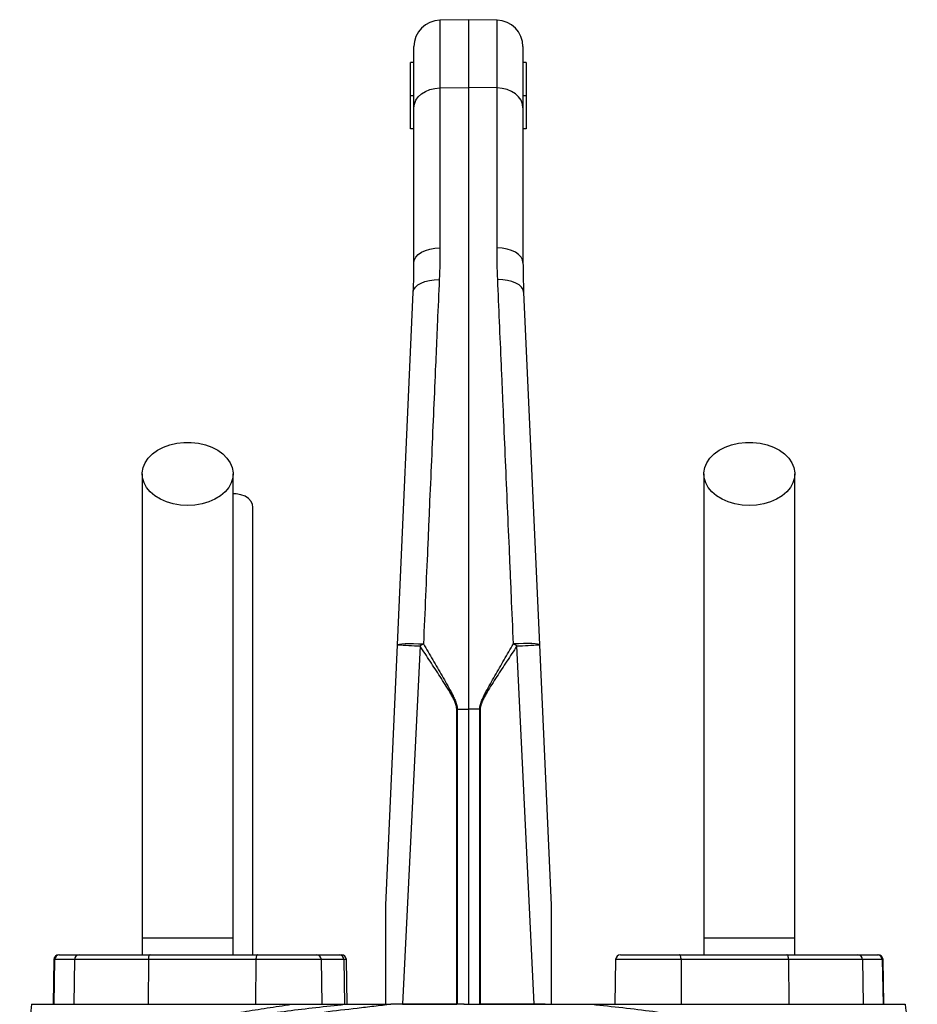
# Model space of a CAD drawing. Header units: millimetres. Extents: x 2154 to 3654, y 1062 to 4821.
# Tile 13 of 13: x 2632 to 3175, y 4225 to 4821. Entities that reach past the tile are written whole.
import ezdxf

# ---------------------------------------------------------------- set-up
doc = ezdxf.new("R2010")
doc.units = ezdxf.units.MM
doc.header["$LTSCALE"] = 2

msp = doc.modelspace()

# ---------------------------------------------------------------- linework, layer by layer
at = {"color": 7, "linetype": 'Continuous', "lineweight": 25}
for p, q in [((2903.62, 4820.98), (2886.34, 4820.68)), ((2920.9, 4820.68), (2903.62, 4820.98)), ((2903.62, 4820.98), (2903.62, 4779.89)), ((2870.62, 4767.62), (2870.62, 4804.69)), ((2936.62, 4804.69), (2936.62, 4767.62)), ((2868.62, 4774.98), (2868.62, 4794.98)), ((2870.62, 4794.98), (2868.62, 4794.98)), ((2938.62, 4794.98), (2936.62, 4794.98)), ((2938.62, 4794.98), (2938.62, 4774.98)), ((2870.62, 4774.98), (2868.62, 4774.98)), ((2868.62, 4754.98), (2868.62, 4774.98)), ((2886.34, 4779.66), (2903.62, 4779.89)), ((2886.34, 4779.66), (2886.34, 4682.87)), ((2903.62, 4779.89), (2903.62, 4403.68)), ((2920.9, 4779.66), (2903.62, 4779.89)), ((2920.9, 4682.87), (2920.9, 4779.66)), ((2938.62, 4774.98), (2936.62, 4774.98)), ((2938.62, 4774.98), (2938.62, 4754.98)), ((2870.62, 4673.93), (2870.62, 4767.62)), ((2936.62, 4767.62), (2936.62, 4673.93)), ((2870.62, 4754.98), (2868.62, 4754.98)), ((2938.62, 4754.98), (2936.62, 4754.98)), ((2860.67, 4442.62), (2870.22, 4656.05)), ((2937.02, 4656.05), (2946.57, 4442.62)), ((2853.62, 4284.98), (2860.67, 4442.62)), ((2874.31, 4441.9), (2863.77, 4224.98)), ((2943.48, 4224.98), (2932.93, 4441.9)), ((2946.57, 4442.62), (2953.62, 4284.98)), ((2896.49, 4403.68), (2896.78, 4403.68)), ((2896.49, 4224.98), (2896.49, 4403.68)), ((2896.78, 4403.68), (2903.62, 4403.68)), ((2896.78, 4403.68), (2896.78, 4224.98)), ((2910.46, 4403.68), (2903.62, 4403.68)), ((2903.62, 4403.68), (2903.62, 4224.98)), ((2910.46, 4224.98), (2910.46, 4403.68)), ((2910.75, 4403.68), (2910.75, 4224.98)), ((2706.12, 4264.98), (2706.12, 4254.98)), ((2761.12, 4264.98), (2706.12, 4264.98)), ((2761.12, 4254.98), (2761.12, 4264.98)), ((3046.12, 4264.98), (3046.12, 4254.98)), ((3101.12, 4264.98), (3046.12, 4264.98)), ((3101.12, 4254.98), (3101.12, 4264.98)), ((2652.67, 4252.04), (2652.2, 4224.98)), ((2653.12, 4252.04), (2652.65, 4224.98)), ((2665.15, 4252.04), (2653.12, 4252.04)), ((2655.67, 4254.98), (2656.07, 4254.98)), ((2656.07, 4254.98), (2668.1, 4254.98)), ((2665.15, 4252.04), (2664.69, 4224.98)), ((2709.84, 4252.04), (2665.15, 4252.04)), ((2668.1, 4254.98), (2710.87, 4254.98)), ((2709.84, 4252.04), (2709.68, 4224.98)), ((2774.95, 4252.04), (2709.84, 4252.04)), ((2710.87, 4254.98), (2775.97, 4254.98)), ((2774.95, 4252.04), (2774.78, 4224.98)), ((2775.97, 4254.98), (2811.57, 4254.98)), ((2811.57, 4254.98), (2825.35, 4254.98)), ((2815.05, 4224.98), (2814.57, 4252.04)), ((2825.35, 4254.98), (2826.72, 4254.98)), ((2828.19, 4252.04), (2828.64, 4224.98)), ((2830.19, 4224.98), (2829.72, 4252.04)), ((2992.67, 4252.04), (2992.2, 4224.98)), ((2995.67, 4254.98), (3031.27, 4254.98)), ((3031.27, 4254.98), (3096.38, 4254.98)), ((3032.3, 4252.04), (3032.46, 4224.98)), ((3097.4, 4252.04), (3032.3, 4252.04)), ((3096.38, 4254.98), (3139.14, 4254.98)), ((3097.4, 4252.04), (3097.56, 4224.98)), ((3142.09, 4252.04), (3097.4, 4252.04)), ((3139.14, 4254.98), (3151.17, 4254.98)), ((3142.09, 4252.04), (3142.56, 4224.98)), ((3154.12, 4252.04), (3142.09, 4252.04)), ((3151.17, 4254.98), (3151.57, 4254.98)), ((3154.12, 4252.04), (3154.59, 4224.98)), ((3155.05, 4224.98), (3154.57, 4252.04)), ((2863.77, 4224.98), (2896.49, 4224.98)), ((2896.78, 4224.98), (2896.49, 4224.98)), ((2900.72, 4224.98), (2901.42, 4224.98)), ((2901.07, 4224.98), (2902.93, 4224.98)), ((2902.58, 4224.98), (2903.28, 4224.98)), ((2902.93, 4224.98), (2903.62, 4224.98)), ((2903.63, 4224.98), (2905.51, 4224.98)), ((2905.51, 4224.98), (2905.98, 4224.98)), ((2910.75, 4224.98), (2910.46, 4224.98)), ((2943.48, 4224.98), (2910.75, 4224.98)), ((2950.54, 4224.98), (2950.65, 4224.98)), ((3010.79, 4224.98), (3010.82, 4224.98))]:
    msp.add_line(p, q, dxfattribs=at)
at = {"color": 8, "linetype": 'Continuous', "lineweight": 25}
for p, q in [((2886.34, 4820.68), (2886.34, 4779.66)), ((2920.9, 4779.66), (2920.9, 4820.68)), ((2653.12, 4252.04), (2652.67, 4252.04)), ((2814.57, 4252.04), (2774.95, 4252.04)), ((2828.19, 4252.04), (2814.57, 4252.04)), ((2829.72, 4252.04), (2828.19, 4252.04)), ((3032.3, 4252.04), (2992.67, 4252.04)), ((3154.57, 4252.04), (3154.12, 4252.04))]:
    msp.add_line(p, q, dxfattribs=at)
at = {"color": 7, "linetype": 'Continuous', "lineweight": 25, "flags": 128}
for points in [[(2870.62, 4767.62), (2870.92, 4769.95), (2871.81, 4772.18), (2873.26, 4774.25), (2875.21, 4776.06), (2877.59, 4777.56), (2880.31, 4778.68), (2883.26, 4779.39), (2886.34, 4779.66)], [(2936.62, 4767.62), (2936.32, 4769.95), (2935.43, 4772.18), (2933.98, 4774.25), (2932.03, 4776.06), (2929.66, 4777.56), (2926.94, 4778.68), (2923.98, 4779.39), (2920.9, 4779.66)], [(2870.62, 4673.93), (2870.92, 4675.65), (2871.81, 4677.31), (2873.26, 4678.85), (2875.21, 4680.19), (2877.59, 4681.31), (2880.31, 4682.14), (2883.26, 4682.67), (2886.34, 4682.87)], [(2936.62, 4673.93), (2936.32, 4675.65), (2935.43, 4677.31), (2933.98, 4678.85), (2932.03, 4680.19), (2929.66, 4681.31), (2926.94, 4682.14), (2923.98, 4682.67), (2920.9, 4682.87)], [(2870.22, 4656.05), (2870.58, 4657.62), (2871.52, 4659.1), (2872.98, 4660.44), (2874.93, 4661.6), (2877.29, 4662.53), (2879.98, 4663.2), (2882.89, 4663.58), (2885.93, 4663.66)], [(2937.02, 4656.05), (2936.66, 4657.62), (2935.73, 4659.1), (2934.26, 4660.44), (2932.31, 4661.6), (2929.95, 4662.53), (2927.26, 4663.2), (2924.35, 4663.58), (2921.32, 4663.66)], [(2733.62, 4526.87), (2729.21, 4527.12), (2724.91, 4527.86), (2720.84, 4529.06), (2717.1, 4530.71), (2713.79, 4532.75), (2710.99, 4535.14), (2708.78, 4537.81), (2707.21, 4540.69), (2706.32, 4543.7), (2706.14, 4546.78), (2706.68, 4549.84), (2707.91, 4552.8), (2709.81, 4555.58), (2712.32, 4558.12), (2715.39, 4560.34), (2718.92, 4562.19), (2722.84, 4563.62), (2727.04, 4564.6), (2731.41, 4565.09), (2735.83, 4565.09), (2740.2, 4564.6), (2744.4, 4563.62), (2748.32, 4562.19), (2751.86, 4560.34), (2754.92, 4558.12), (2757.44, 4555.58), (2759.33, 4552.8), (2760.57, 4549.84), (2761.1, 4546.78), (2760.92, 4543.7), (2760.04, 4540.69), (2758.47, 4537.81), (2756.25, 4535.14), (2753.46, 4532.75), (2750.14, 4530.71), (2746.4, 4529.06), (2742.33, 4527.86), (2738.03, 4527.12), (2733.62, 4526.87)], [(3073.62, 4526.87), (3069.21, 4527.12), (3064.91, 4527.86), (3060.84, 4529.06), (3057.1, 4530.71), (3053.79, 4532.75), (3050.99, 4535.14), (3048.78, 4537.81), (3047.21, 4540.69), (3046.32, 4543.7), (3046.14, 4546.78), (3046.68, 4549.84), (3047.91, 4552.8), (3049.81, 4555.58), (3052.32, 4558.12), (3055.39, 4560.34), (3058.92, 4562.19), (3062.84, 4563.62), (3067.04, 4564.6), (3071.41, 4565.09), (3075.83, 4565.09), (3080.2, 4564.6), (3084.4, 4563.62), (3088.32, 4562.19), (3091.86, 4560.34), (3094.92, 4558.12), (3097.44, 4555.58), (3099.33, 4552.8), (3100.57, 4549.84), (3101.1, 4546.78), (3100.92, 4543.7), (3100.04, 4540.69), (3098.47, 4537.81), (3096.25, 4535.14), (3093.46, 4532.75), (3090.14, 4530.71), (3086.4, 4529.06), (3082.33, 4527.86), (3078.03, 4527.12), (3073.62, 4526.87)], [(2773.12, 4526.01), (2772.92, 4527.51), (2772.03, 4529.42), (2770.48, 4531.11), (2768.38, 4532.49), (2765.86, 4533.45), (2763.06, 4533.95), (2761.13, 4534.01)], [(2860.67, 4442.62), (2860.98, 4442.84), (2861.88, 4443.04), (2863.33, 4443.19), (2865.28, 4443.29), (2867.65, 4443.34), (2870.36, 4443.33), (2873.31, 4443.28), (2876.38, 4443.17)], [(2946.57, 4442.62), (2946.26, 4442.84), (2945.36, 4443.04), (2943.92, 4443.19), (2941.97, 4443.29), (2939.59, 4443.34), (2936.88, 4443.33), (2933.94, 4443.28), (2930.87, 4443.17)], [(2710.87, 4254.98), (2710.67, 4254.93), (2710.48, 4254.76), (2710.3, 4254.49), (2710.15, 4254.12), (2710.02, 4253.68), (2709.93, 4253.17), (2709.86, 4252.61), (2709.84, 4252.04)], [(2775.97, 4254.98), (2775.77, 4254.93), (2775.58, 4254.76), (2775.41, 4254.49), (2775.25, 4254.12), (2775.12, 4253.68), (2775.03, 4253.17), (2774.97, 4252.61), (2774.95, 4252.04)], [(3032.3, 4252.04), (3032.28, 4252.61), (3032.21, 4253.17), (3032.12, 4253.68), (3031.99, 4254.12), (3031.84, 4254.49), (3031.66, 4254.76), (3031.47, 4254.93), (3031.27, 4254.98)], [(3097.4, 4252.04), (3097.38, 4252.61), (3097.32, 4253.17), (3097.22, 4253.68), (3097.1, 4254.12), (3096.94, 4254.49), (3096.76, 4254.76), (3096.57, 4254.93), (3096.38, 4254.98)]]:
    msp.add_lwpolyline(points, dxfattribs=at)
at = {"color": 7, "linetype": 'Continuous', "lineweight": 25}
for centre, radius, start, end in [((2886.62, 4804.69), 16, 91, 180), ((2920.62, 4804.69), 16, 0, 89), ((2892.99, 4928.56), 487.01, 266.19544, 267.80232), ((2983.76, 4265.47), 207.62, 121.14521, 121.81356), ((2823.48, 4265.47), 207.62, 58.18644, 58.85479), ((2914.26, 4928.56), 487.01, 272.19768, 273.80456), ((2655.67, 4251.98), 3, 90, 179), ((2656.1, 4252.01), 2.98, 90.4317, 179.44538), ((2668.13, 4252.01), 2.98, 90.4317, 179.44538), ((2811.57, 4251.98), 3, 1, 90), ((2825.27, 4252.06), 2.92, 359.48682, 88.47698), ((2826.72, 4251.98), 3, 1, 90), ((2995.67, 4251.98), 3, 90, 179), ((3139.12, 4252.01), 2.98, 0.55462, 89.5683), ((3151.15, 4252.01), 2.98, 0.55462, 89.5683), ((3151.57, 4251.98), 3, 1, 90)]:
    msp.add_arc(centre, radius, start, end, dxfattribs=at)
for points in [[(2886.34, 4682.87), (2886.34, 4676.56), (2886.21, 4670.15), (2885.93, 4663.66)], [(2921.32, 4663.66), (2921.04, 4670.15), (2920.9, 4676.56), (2920.9, 4682.87)], [(2870.22, 4656.05), (2870.49, 4662.1), (2870.62, 4668.06), (2870.62, 4673.93)], [(2936.62, 4673.93), (2936.62, 4668.06), (2936.75, 4662.1), (2937.02, 4656.05)], [(2910.75, 4403.68), (2910.65, 4403.68), (2910.56, 4403.68), (2910.46, 4403.68)], [(2901.07, 4224.98), (2886.15, 4224.98), (2871.31, 4224.98), (2856.71, 4224.98)]]:
    msp.add_open_spline(points, degree=3, dxfattribs=at)
for points, knots in [([(2885.93, 4663.66), (2885.57, 4655.3), (2885.2, 4646.81), (2884.64, 4633.85), (2884.45, 4629.5), (2884.07, 4620.75), (2883.88, 4616.35), (2882.92, 4594.24), (2882.14, 4576.16), (2880.94, 4548.46), (2880.53, 4539.13), (2879.92, 4524.98), (2879.72, 4520.24), (2879.3, 4510.71), (2879.1, 4505.93), (2878.06, 4481.99), (2877.22, 4462.66), (2876.38, 4443.17)], [0, 0, 0, 0, 0.125, 0.125, 0.1875, 0.1875, 0.25, 0.25, 0.5, 0.5, 0.625, 0.625, 0.6875, 0.6875, 0.75, 0.75, 1, 1, 1, 1]), ([(2930.87, 4443.17), (2930.44, 4452.91), (2930.02, 4462.63), (2929.39, 4477.16), (2929.18, 4481.99), (2928.77, 4491.61), (2928.56, 4496.4), (2927.53, 4520.24), (2926.71, 4539.02), (2925.51, 4566.73), (2925.12, 4575.89), (2924.53, 4589.51), (2924.33, 4594.04), (2923.94, 4603.04), (2923.75, 4607.52), (2922.79, 4629.71), (2922.04, 4646.95), (2921.32, 4663.66)], [0, 0, 0, 0, 0.125, 0.125, 0.1875, 0.1875, 0.25, 0.25, 0.5, 0.5, 0.625, 0.625, 0.6875, 0.6875, 0.75, 0.75, 1, 1, 1, 1]), ([(2706.12, 4546.01), (2706.12, 4540.15), (2706.12, 4528.51), (2706.12, 4510.94), (2706.12, 4493.19), (2706.12, 4475.08), (2706.12, 4456.36), (2706.12, 4436.88), (2706.12, 4417.41), (2706.12, 4398.11), (2706.12, 4379.15), (2706.12, 4359.83), (2706.12, 4338.36), (2706.12, 4314.94), (2706.12, 4289.78), (2706.12, 4273.18), (2706.12, 4264.98)], [0, 0, 0, 0, 0.079644, 0.158009, 0.235124, 0.311015, 0.385614, 0.459005, 0.531252, 0.593311, 0.65426, 0.714301, 0.773508, 0.85087, 0.926319, 1, 1, 1, 1]), ([(2761.12, 4264.98), (2761.12, 4270.05), (2761.12, 4280.59), (2761.12, 4297.01), (2761.12, 4314.63), (2761.12, 4331.96), (2761.12, 4348.78), (2761.12, 4364.87), (2761.12, 4381.37), (2761.12, 4398.87), (2761.12, 4417.14), (2761.12, 4436), (2761.12, 4454.62), (2761.12, 4472.98), (2761.12, 4491.15), (2761.12, 4509.29), (2761.12, 4527.58), (2761.12, 4539.8), (2761.12, 4546.01)], [0, 0, 0, 0, 0.045521, 0.094717, 0.147611, 0.204275, 0.251456, 0.300858, 0.352419, 0.406213, 0.470225, 0.53729, 0.607172, 0.679907, 0.755587, 0.834151, 0.915609, 1, 1, 1, 1]), ([(3046.12, 4546.01), (3046.12, 4540.15), (3046.12, 4528.51), (3046.12, 4510.94), (3046.12, 4493.19), (3046.12, 4475.08), (3046.12, 4456.36), (3046.12, 4436.88), (3046.12, 4417.41), (3046.12, 4398.11), (3046.12, 4379.15), (3046.12, 4359.83), (3046.12, 4338.36), (3046.12, 4314.94), (3046.12, 4289.78), (3046.12, 4273.18), (3046.12, 4264.98)], [0, 0, 0, 0, 0.079644, 0.158009, 0.235124, 0.311015, 0.385614, 0.459005, 0.531252, 0.593311, 0.65426, 0.714301, 0.773508, 0.85087, 0.926319, 1, 1, 1, 1]), ([(3101.12, 4264.98), (3101.12, 4270.05), (3101.12, 4280.59), (3101.12, 4297.01), (3101.12, 4314.63), (3101.12, 4331.96), (3101.12, 4348.78), (3101.12, 4364.87), (3101.12, 4381.37), (3101.12, 4398.87), (3101.12, 4417.14), (3101.12, 4436), (3101.12, 4454.62), (3101.12, 4472.98), (3101.12, 4491.15), (3101.12, 4509.29), (3101.12, 4527.58), (3101.12, 4539.8), (3101.12, 4546.01)], [0, 0, 0, 0, 0.045521, 0.094717, 0.147611, 0.204275, 0.251456, 0.300858, 0.352419, 0.406213, 0.470225, 0.53729, 0.607172, 0.679907, 0.755587, 0.834151, 0.915609, 1, 1, 1, 1]), ([(2773.12, 4254.98), (2773.12, 4258.39), (2773.12, 4267.68), (2773.12, 4281.99), (2773.12, 4297.06), (2773.12, 4309.55), (2773.12, 4320.06), (2773.12, 4329.45), (2773.12, 4342.77), (2773.12, 4360.2), (2773.12, 4381.06), (2773.12, 4399.9), (2773.12, 4416.82), (2773.12, 4431.81), (2773.12, 4445.61), (2773.12, 4456.14), (2773.12, 4464.42), (2773.12, 4471.43), (2773.12, 4479.81), (2773.12, 4489.52), (2773.12, 4500.54), (2773.12, 4512.85), (2773.12, 4521.47), (2773.12, 4526.01)], [0, 0, 0, 0, 0.031526, 0.086056, 0.132732, 0.171571, 0.202645, 0.231141, 0.260031, 0.328885, 0.39862, 0.468523, 0.527313, 0.585972, 0.642144, 0.694118, 0.718091, 0.748453, 0.785466, 0.82912, 0.879422, 0.93638, 1, 1, 1, 1]), ([(2896.49, 4403.68), (2896.49, 4404.15), (2896.45, 4404.62), (2896.3, 4405.54), (2896.19, 4405.99), (2895.79, 4407.31), (2895.43, 4408.17), (2894.64, 4409.85), (2894.21, 4410.67), (2893.31, 4412.3), (2892.85, 4413.1), (2891.44, 4415.49), (2890.46, 4417.07), (2888.49, 4420.21), (2887.49, 4421.77), (2884.48, 4426.44), (2882.45, 4429.54), (2878.39, 4435.73), (2876.35, 4438.82), (2874.31, 4441.9)], [0, 0, 0, 0, 0.03125, 0.03125, 0.0625, 0.0625, 0.125, 0.125, 0.1875, 0.1875, 0.25, 0.25, 0.375, 0.375, 0.5, 0.5, 0.75, 0.75, 1, 1, 1, 1]), ([(2876.38, 4443.17), (2878.26, 4439.96), (2880.14, 4436.75), (2883.9, 4430.33), (2885.77, 4427.11), (2888.55, 4422.27), (2889.47, 4420.65), (2891.29, 4417.4), (2892.19, 4415.77), (2893.49, 4413.3), (2893.92, 4412.47), (2894.73, 4410.79), (2895.13, 4409.94), (2895.84, 4408.22), (2896.16, 4407.35), (2896.52, 4406), (2896.61, 4405.55), (2896.75, 4404.62), (2896.78, 4404.15), (2896.78, 4403.68)], [0, 0, 0, 0, 0.25, 0.25, 0.5, 0.5, 0.625, 0.625, 0.75, 0.75, 0.8125, 0.8125, 0.875, 0.875, 0.9375, 0.9375, 0.96875, 0.96875, 1, 1, 1, 1]), ([(2910.46, 4403.68), (2910.46, 4404.62), (2910.61, 4405.54), (2911.08, 4407.34), (2911.4, 4408.22), (2912.12, 4409.95), (2912.51, 4410.8), (2913.33, 4412.47), (2913.75, 4413.3), (2915.05, 4415.77), (2915.95, 4417.4), (2917.77, 4420.65), (2918.69, 4422.27), (2921.47, 4427.11), (2923.34, 4430.33), (2927.1, 4436.75), (2928.98, 4439.96), (2930.87, 4443.17)], [0, 0, 0, 0, 0.0625, 0.0625, 0.125, 0.125, 0.1875, 0.1875, 0.25, 0.25, 0.375, 0.375, 0.5, 0.5, 0.75, 0.75, 1, 1, 1, 1]), ([(2932.93, 4441.9), (2930.9, 4438.82), (2928.86, 4435.73), (2924.8, 4429.54), (2922.77, 4426.44), (2919.76, 4421.77), (2918.76, 4420.21), (2916.79, 4417.08), (2915.82, 4415.5), (2914.4, 4413.11), (2913.94, 4412.31), (2913.05, 4410.69), (2912.61, 4409.87), (2911.82, 4408.18), (2911.46, 4407.32), (2911.06, 4405.99), (2910.95, 4405.54), (2910.79, 4404.62), (2910.75, 4404.15), (2910.75, 4403.68)], [0, 0, 0, 0, 0.25, 0.25, 0.5, 0.5, 0.625, 0.625, 0.75, 0.75, 0.8125, 0.8125, 0.875, 0.875, 0.9375, 0.9375, 0.96875, 0.96875, 1, 1, 1, 1]), ([(2853.62, 4224.98), (2853.62, 4230.08), (2853.62, 4235.17), (2853.62, 4245.35), (2853.62, 4250.43), (2853.62, 4258.05), (2853.62, 4260.59), (2853.62, 4265.66), (2853.62, 4268.19), (2853.62, 4271.98), (2853.62, 4273.24), (2853.62, 4275.76), (2853.62, 4277.01), (2853.62, 4278.88), (2853.62, 4279.5), (2853.62, 4280.74), (2853.62, 4281.35), (2853.62, 4282.56), (2853.62, 4283.16), (2853.62, 4284.01), (2853.62, 4284.28), (2853.62, 4284.64), (2853.62, 4284.76), (2853.62, 4284.93), (2853.62, 4284.98), (2853.62, 4284.98)], [0, 0, 0, 0, 0.25, 0.25, 0.5, 0.5, 0.625, 0.625, 0.75, 0.75, 0.8125, 0.8125, 0.875, 0.875, 0.90625, 0.90625, 0.9375, 0.9375, 0.96875, 0.96875, 0.984375, 0.984375, 0.992188, 0.992188, 1, 1, 1, 1]), ([(2953.62, 4284.98), (2953.62, 4284.98), (2953.62, 4284.93), (2953.62, 4284.75), (2953.62, 4284.64), (2953.62, 4284.27), (2953.62, 4283.99), (2953.62, 4283.14), (2953.62, 4282.54), (2953.62, 4281.32), (2953.62, 4280.71), (2953.62, 4279.47), (2953.62, 4278.85), (2953.62, 4276.99), (2953.62, 4275.73), (2953.62, 4273.22), (2953.62, 4271.96), (2953.62, 4268.17), (2953.62, 4265.64), (2953.62, 4260.57), (2953.62, 4258.03), (2953.62, 4250.42), (2953.62, 4245.34), (2953.62, 4235.17), (2953.62, 4230.08), (2953.62, 4224.98)], [0, 0, 0, 0, 0.007812, 0.007812, 0.015625, 0.015625, 0.03125, 0.03125, 0.0625, 0.0625, 0.09375, 0.09375, 0.125, 0.125, 0.1875, 0.1875, 0.25, 0.25, 0.375, 0.375, 0.5, 0.5, 0.75, 0.75, 1, 1, 1, 1]), ([(2639.16, 4224.98), (2638.49, 4219.71), (2637.14, 4209.15), (2635.08, 4193.18), (2633.38, 4180.11), (2632.3, 4172.39), (2631.96, 4169.97)], [0, 0, 0, 0, 0.289897, 0.579816, 0.868373, 1, 1, 1, 1]), ([(2635.7, 4173.93), (2635.78, 4174.02), (2635.86, 4174.1), (2636.02, 4174.27), (2636.26, 4174.53), (2636.83, 4175.13), (2637.34, 4175.65), (2638.39, 4176.67), (2639.13, 4177.35), (2641.46, 4179.38), (2643.16, 4180.73), (2645.95, 4182.72), (2646.91, 4183.38), (2648.91, 4184.7), (2649.95, 4185.35), (2653.15, 4187.28), (2655.42, 4188.56), (2662.64, 4192.31), (2667.99, 4194.73), (2676.83, 4198.25), (2679.9, 4199.41), (2684.73, 4201.11), (2686.37, 4201.67), (2689.72, 4202.78), (2691.44, 4203.33), (2700.16, 4206.06), (2707.57, 4208.13), (2719.35, 4211.07), (2723.39, 4212.02), (2729.6, 4213.4), (2731.7, 4213.86), (2735.96, 4214.76), (2738.11, 4215.2), (2749.01, 4217.38), (2758.06, 4218.99), (2772.11, 4221.28), (2776.88, 4222.03), (2784.14, 4223.13), (2786.58, 4223.5), (2791.49, 4224.24), (2793.97, 4224.61), (2796.45, 4224.98)], [0, 0, 0, 0, 0.003906, 0.003906, 0.007812, 0.015625, 0.03125, 0.03125, 0.0625, 0.0625, 0.125, 0.125, 0.15625, 0.15625, 0.1875, 0.1875, 0.25, 0.25, 0.375, 0.375, 0.4375, 0.4375, 0.46875, 0.46875, 0.5, 0.5, 0.625, 0.625, 0.6875, 0.6875, 0.71875, 0.71875, 0.75, 0.75, 0.875, 0.875, 0.9375, 0.9375, 0.96875, 0.96875, 1, 1, 1, 1]), ([(2639.18, 4224.98), (2639.18, 4224.98), (2638.98, 4224.98), (2639.96, 4224.98), (2641.96, 4224.98), (2644.61, 4224.98), (2646.95, 4224.98), (2648.07, 4224.98)], [0, 0, 0, 0, 0.010015, 0.323715, 0.564181, 0.79077, 1, 1, 1, 1]), ([(2648.07, 4224.98), (2652.85, 4224.98), (2664.43, 4224.98), (2687.27, 4224.98), (2714.96, 4224.98), (2746.87, 4224.98), (2774.82, 4224.98), (2791.85, 4224.98), (2796.45, 4224.98)], [0.130712, 0.130712, 0.130712, 0.130712, 0.1802911, 0.2298702, 0.2794493, 0.3290284, 0.3786074, 0.3966326, 0.3966326, 0.3966326, 0.3966326]), ([(2796.45, 4224.98), (2797.54, 4224.98), (2799.7, 4224.98), (2802.94, 4224.98), (2806.16, 4224.98), (2809.36, 4224.98), (2813.23, 4224.98), (2817.85, 4224.98), (2823.28, 4224.98), (2826.97, 4224.98), (2828.84, 4224.98)], [0, 0, 0, 0, 0.101917, 0.202879, 0.302889, 0.401951, 0.500069, 0.66183, 0.828469, 1, 1, 1, 1]), ([(2856.71, 4224.98), (2853.27, 4224.55), (2849.84, 4224.14), (2843.01, 4223.33), (2839.62, 4222.93), (2829.52, 4221.74), (2822.87, 4220.94), (2816.31, 4220.12)], [0, 0, 0, 0, 0.25, 0.25, 0.5, 0.5, 1, 1, 1, 1]), ([(2828.84, 4224.98), (2829.28, 4224.98), (2830.15, 4224.98), (2831.49, 4224.98), (2832.85, 4224.98), (2834.25, 4224.98), (2836.32, 4224.98), (2839.1, 4224.98), (2842.58, 4224.98), (2846.08, 4224.98), (2849.59, 4224.98), (2853.14, 4224.98), (2855.52, 4224.98), (2856.71, 4224.98)], [0, 0, 0, 0, 0.048202, 0.097322, 0.147367, 0.198347, 0.250267, 0.373775, 0.500284, 0.624448, 0.74908, 0.874243, 1, 1, 1, 1]), ([(2863.77, 4224.98), (2863.1, 4224.98), (2860.81, 4224.98), (2858.82, 4224.98), (2857.41, 4224.98)], [0, 0, 0, 0, 0.289031, 1, 1, 1, 1]), ([(2905.98, 4224.98), (2906.77, 4224.98), (2908.35, 4224.98), (2910.71, 4224.98), (2913.07, 4224.98), (2915.43, 4224.98), (2917.79, 4224.98), (2920.14, 4224.98), (2922.5, 4224.98), (2924.85, 4224.98), (2927.19, 4224.98), (2929.54, 4224.98), (2931.88, 4224.98), (2934.22, 4224.98), (2936.56, 4224.98), (2938.89, 4224.98), (2941.23, 4224.98), (2943.56, 4224.98), (2945.89, 4224.98), (2948.21, 4224.98), (2949.76, 4224.98), (2950.54, 4224.98)], [0, 0, 0, 0, 0.052847, 0.105648, 0.158408, 0.211131, 0.263819, 0.316478, 0.36911, 0.421719, 0.47431, 0.526885, 0.579449, 0.632005, 0.684557, 0.737109, 0.789665, 0.842228, 0.894803, 0.947392, 1, 1, 1, 1]), ([(2949.95, 4224.98), (2949.56, 4224.98), (2947.79, 4224.98), (2945.37, 4224.98), (2943.48, 4224.98)], [0, 0, 0, 0, 0.219697, 1, 1, 1, 1]), ([(2950.65, 4224.98), (2951.24, 4224.98), (2952.42, 4224.98), (2954.19, 4224.98), (2955.96, 4224.98), (2957.71, 4224.98), (2959.46, 4224.98), (2961.2, 4224.98), (2962.93, 4224.98), (2965.07, 4224.98), (2967.57, 4224.98), (2970.42, 4224.98), (2973.17, 4224.98), (2975.82, 4224.98), (2977.55, 4224.98), (2978.4, 4224.98)], [0, 0, 0, 0, 0.0627647, 0.125378, 0.1878475, 0.2501807, 0.3123853, 0.374469, 0.4364397, 0.498305, 0.6042444, 0.707336, 0.8076253, 0.905162, 1, 1, 1, 1]), ([(2978.4, 4224.98), (2979.58, 4224.98), (2981.93, 4224.98), (2985.41, 4224.98), (2988.82, 4224.98), (2991.07, 4224.98), (2992.18, 4224.98)], [0, 0, 0, 0, 0.2568562, 0.509136, 0.7568476, 1, 1, 1, 1]), ([(2992.18, 4224.98), (2993.02, 4224.98), (2995.63, 4224.98), (3000.03, 4224.98), (3005.4, 4224.98), (3008.99, 4224.98), (3010.79, 4224.98)], [0, 0, 0, 0, 0.134391, 0.418341, 0.706868, 1, 1, 1, 1]), ([(3010.82, 4224.98), (3011.52, 4224.98), (3012.93, 4224.98), (3015.04, 4224.98), (3017.14, 4224.98), (3019.23, 4224.98), (3021.31, 4224.98), (3023.38, 4224.98), (3025.45, 4224.98), (3027.5, 4224.98), (3029.55, 4224.98), (3031.59, 4224.98), (3033.62, 4224.98), (3038.99, 4224.98), (3047.58, 4224.98), (3059.11, 4224.98), (3070.23, 4224.98), (3080.94, 4224.98), (3091.19, 4224.98), (3100.98, 4224.98), (3110.25, 4224.98), (3119.01, 4224.98), (3127.23, 4224.98), (3134.89, 4224.98), (3141.95, 4224.98), (3146.85, 4224.98), (3150, 4224.98), (3151.67, 4224.98), (3153.29, 4224.98), (3154.85, 4224.98), (3156.35, 4224.98), (3157.8, 4224.98), (3158.71, 4224.98), (3159.17, 4224.98)], [0, 0, 0, 0, 0.010299, 0.020596, 0.03089, 0.041183, 0.051475, 0.061768, 0.072061, 0.082355, 0.092652, 0.102951, 0.113254, 0.123561, 0.185249, 0.246982, 0.308889, 0.370735, 0.432864, 0.495008, 0.557252, 0.619549, 0.682503, 0.745393, 0.808835, 0.872282, 0.890519, 0.908752, 0.926985, 0.945222, 0.963468, 0.981726, 1, 1, 1, 1]), ([(3159.17, 4224.98), (3160.17, 4224.98), (3162.15, 4224.98), (3164.53, 4224.98), (3166.4, 4224.98), (3167.74, 4224.98), (3167.9, 4224.98), (3167.98, 4224.98)], [0, 0, 0, 0, 0.183653, 0.367231, 0.572224, 0.777102, 1, 1, 1, 1]), ([(3175.31, 4169.73), (3175.11, 4171.12), (3174.23, 4177.41), (3172.66, 4189.4), (3170.44, 4206.44), (3168.9, 4218.55), (3168.08, 4224.98)], [0, 0, 0, 0, 0.075401, 0.341304, 0.649487, 1, 1, 1, 1])]:
    msp.add_open_spline(points, degree=3, knots=knots, dxfattribs=at)
at = {"color": 8, "linetype": 'Continuous', "lineweight": 25}
for points, knots in [([(2671.73, 4193.06), (2672.98, 4193.59), (2678.58, 4195.98), (2690.22, 4199.88), (2705.08, 4204.28), (2719.54, 4207.93), (2732.52, 4210.84), (2745.54, 4213.44), (2755.16, 4215.17), (2765.79, 4216.95), (2777.51, 4218.76), (2794.09, 4221.04), (2811.19, 4223.14), (2822.96, 4224.37), (2828.84, 4224.98)], [0, 0, 0, 0, 0.035434, 0.158803, 0.280764, 0.369201, 0.457637, 0.535147, 0.612657, 0.630814, 0.722604, 0.814397, 0.907198, 1, 1, 1, 1]), ([(2978.4, 4224.98), (2984.64, 4224.33), (2997.12, 4223.02), (3015.4, 4220.75), (3033.26, 4218.26), (3051.82, 4215.28), (3070.47, 4211.78), (3088.85, 4207.7), (3105.92, 4203.27), (3121.5, 4198.4), (3132.36, 4194.63), (3137.27, 4192.4), (3138.09, 4192.03)], [0, 0, 0, 0, 0.096195, 0.19239, 0.290423, 0.388452, 0.507804, 0.623227, 0.738651, 0.8574, 0.97615, 1, 1, 1, 1])]:
    msp.add_open_spline(points, degree=3, knots=knots, dxfattribs=at)

doc.saveas('drawing.dxf')
